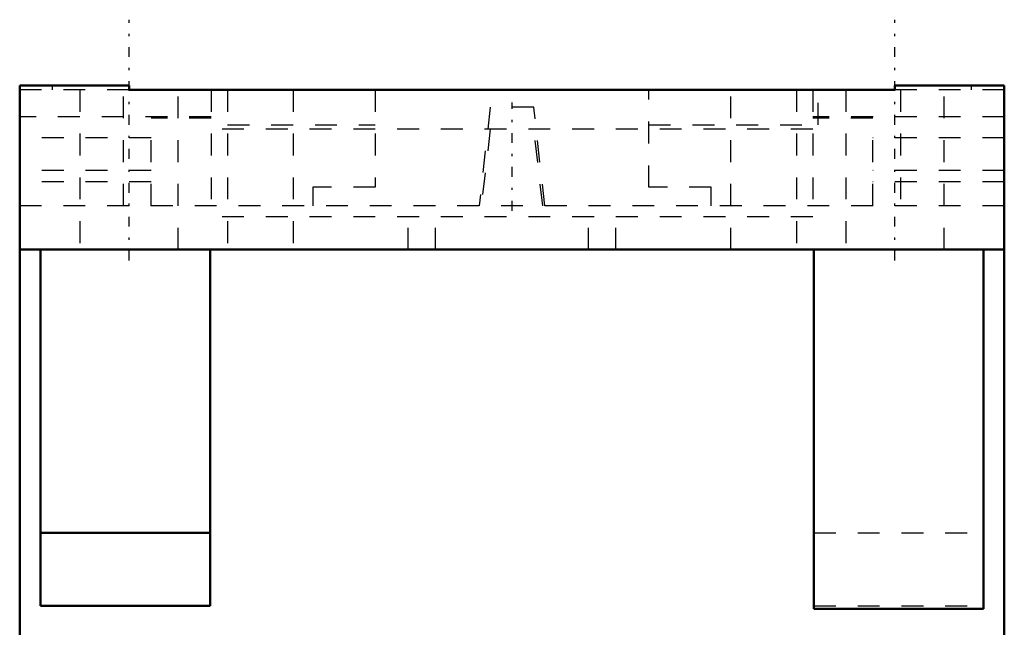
# Model space of a CAD drawing. Header units: millimetres. Extents: x 0 to 45, y -47 to 8.5.
# Tile 2 of 2: x 0 to 45, y -19.2 to 8.5. Entities that reach past the tile are written whole.
import ezdxf

# ---------------------------------------------------------------- set-up
doc = ezdxf.new("R2010")
doc.units = ezdxf.units.MM
doc.linetypes.add('Center', pattern=[1.5, 0.45, -0.5, 0.05, -0.5])
doc.linetypes.add('Dashed', pattern=[2, 1, -1])
for name, color, linetype, lineweight in [('AM_0', 7, 'Continuous', 30), ('AM_3', 7, 'Dashed', 5), ('AM_7', 7, 'Center', 5)]:
    doc.layers.add(name, color=color, linetype=linetype, lineweight=lineweight)

msp = doc.modelspace()

# ---------------------------------------------------------------- linework, layer by layer
at = {"layer": 'AM_0', "color": 7, "linetype": 'Continuous', "lineweight": 50}
for p, q in [((5, 5.5), (0, 5.5)), ((0, 5.5), (0, -46.5)), ((5, 5.3), (5, 5.5)), ((45, 5.5), (40, 5.5)), ((40, 5.5), (40, 5.3)), ((45, 5.5), (45, -46.5)), ((40, 5.3), (5, 5.3)), ((45, -2), (0, -2)), ((0.95, -18.265), (0.95, -2)), ((8.7, -2), (8.7, -18.265)), ((36.3, -18.4), (36.3, -2)), ((44.05, -2), (44.05, -18.4)), ((8.7, -14.931), (0.95, -14.931)), ((8.7, -18.265), (0.95, -18.265)), ((44.05, -18.4), (36.3, -18.4))]:
    msp.add_line(p, q, dxfattribs=at)
at = {"layer": 'AM_3', "color": 6, "linetype": 'Dashed', "lineweight": 25}
for p, q in [((1.5, 5.3), (1.5, 5.5)), ((43.5, 5.3), (43.5, 5.5)), ((5, 5.3), (0, 5.3)), ((2.75, 5.3), (2.75, -2)), ((4.75, 0), (4.75, 5.3)), ((7.25, -2), (7.25, 5.3)), ((8.75, 5.3), (8.75, -0.5)), ((9.5, 5.3), (9.5, -2)), ((12.5, 5.3), (12.5, -2)), ((16.25, 5.3), (16.25, 0.85)), ((28.75, 0.85), (28.75, 5.3)), ((32.5, -2), (32.5, 5.3)), ((35.5, 5.3), (35.5, -2)), ((36.25, 5.3), (36.25, -0.5)), ((36.5, 3.7), (36.5, 5.3)), ((37.75, 5.3), (37.75, -2)), ((45, 5.3), (40, 5.3)), ((40.25, 5.3), (40.25, 0)), ((42.25, -2), (42.25, 5.3)), ((21.5, 4.5), (21, 0)), ((23.5, 4.5), (21.5, 4.5)), ((24, 0), (23.5, 4.5)), ((8.75, 4.066), (0, 4.066)), ((45, 4.066), (36.25, 4.066)), ((8.75, 4.003), (6.01, 4.003)), ((6.01, 0), (6.01, 4.003)), ((9.5, 3.7), (16.25, 3.7)), ((28.75, 3.7), (36.5, 3.7)), ((38.99, 4.003), (36.25, 4.003)), ((38.99, 0), (38.99, 4.003)), ((36.25, 3.5), (8.75, 3.5)), ((21.508, 3.5), (21.086, 0)), ((23.914, 0), (23.492, 3.5)), ((6.01, 3.1), (0, 3.1)), ((45, 3.1), (38.99, 3.1)), ((6.01, 1.61), (0, 1.61)), ((45, 1.61), (38.99, 1.61)), ((6.01, 1.1), (0, 1.1)), ((45, 1.1), (38.99, 1.1)), ((16.25, 0.85), (13.4, 0.85)), ((13.4, 0.85), (13.4, 0)), ((31.6, 0.85), (28.75, 0.85)), ((31.6, 0), (31.6, 0.85)), ((45, 0), (0, 0)), ((17.75, -2), (17.75, 0)), ((19, -2), (19, 0)), ((26, -2), (26, 0)), ((27.25, -2), (27.25, 0)), ((36.25, -0.5), (8.75, -0.5)), ((36.3, -14.931), (44.05, -14.931)), ((36.3, -18.265), (44.05, -18.265))]:
    msp.add_line(p, q, dxfattribs=at)
at = {"layer": 'AM_7', "color": 4, "linetype": 'Center', "lineweight": 25}
for p, q in [((5, -2.5), (5, 8.5)), ((40, -2.5), (40, 8.5)), ((22.5, -0.225), (22.5, 4.725))]:
    msp.add_line(p, q, dxfattribs=at)

doc.saveas('drawing.dxf')
